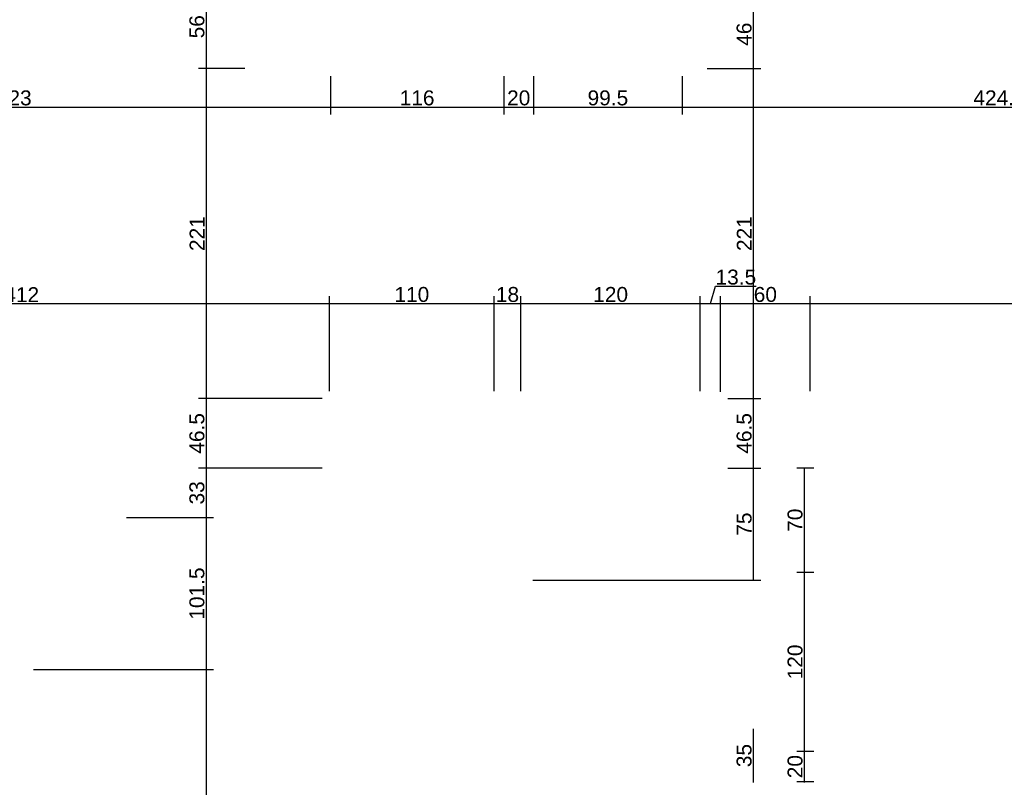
# Model space of a CAD drawing. Header units: millimetres. Extents: x 126553 to 403692, y -95821 to 38049.
# Tile 119 of 256: x 169045 to 169704, y -8530 to -8016. Entities that reach past the tile are written whole.
import ezdxf

# ---------------------------------------------------------------- set-up
doc = ezdxf.new("R2010")
doc.units = ezdxf.units.MM
doc.layers.add('11_wymiary', color=55, linetype='Continuous')
doc.layers.add('11_wymiary @ 50', color=55, linetype='Continuous')
doc.styles.add('11_RJ', font='arial.ttf')
doc.dimstyles.new('11_RJ (cc)', dxfattribs={"dimtxt": 0.2, "dimasz": 0.001, "dimexe": 0.1, "dimexo": 0.1, "dimgap": 0.02, "dimtad": 1, "dimdec": 1, "dimrnd": 0.5, "dimzin": 12, "dimdsep": 46, "dimtxsty": '11_RJ', "dimblk": 'OBLIQUE', "dimcen": 0, "dimdle": 0.01, "dimclrd": 256, "dimclre": 256, "dimclrt": 2, "dimazin": 3, "dimtfac": 1, "dimtdec": 1, "dimtofl": 0, "dimtmove": 0, "dimatfit": 3, "dimldrblk": 'DOT', "dimfxl": 1, "dimtolj": 1, "dimtzin": 13, "dimarcsym": 0})

# ---------------------------------------------------------------- blocks, each defined once
blk = doc.blocks.new('_Oblique')
at = {"color": 0, "linetype": 'ByBlock', "lineweight": -2}
blk.add_line((-0.5, -0.5), (0.5, 0.5), dxfattribs=at)
blk = doc.blocks.new('*D737')
at = {"layer": '11_wymiary', "lineweight": -2, "transparency": 16777216}
for p, q in [((168829.85, -8053.73), (168829.85, -8079.52)), ((169252.85, -8053.73), (169252.85, -8079.52)), ((168829.35, -8074.52), (169253.35, -8074.52))]:
    blk.add_line(p, q, dxfattribs=at)
at = {"layer": 'Defpoints', "color": 0, "transparency": 16777216}
for p in [(168829.85, -8048.73), (169252.85, -8048.73), (169252.85, -8074.52)]:
    blk.add_point(p, dxfattribs=at)
at = {"layer": '11_wymiary', "lineweight": -2, "transparency": 16777216, "xscale": 0.05, "yscale": 0.05, "zscale": 0.05, "rotation": 180}
blk.add_blockref('_Oblique', (168829.85, -8074.52), dxfattribs=at)
at = {"layer": '11_wymiary', "lineweight": -2, "transparency": 16777216, "xscale": 0.05, "yscale": 0.05, "zscale": 0.05}
blk.add_blockref('_Oblique', (169252.85, -8074.52), dxfattribs=at)
at = {"layer": '11_wymiary', "color": 2, "transparency": 16777216, "insert": (169041.35, -8068.41), "char_height": 10, "attachment_point": 5, "style": '11_RJ'}
blk.add_mtext('\\A1;423', dxfattribs=at)
blk = doc.blocks.new('_Dot')
at = {"color": 0, "linetype": 'ByBlock', "lineweight": -2}
blk.add_line((-0.5, 0), (-1, 0), dxfattribs=at)
at = {"color": 0, "linetype": 'ByBlock', "const_width": 0.5}
blk.add_lwpolyline([(-0.25, 0, 1), (0.25, 0, 1)], format="xyb", close=True, dxfattribs=at)
blk = doc.blocks.new('*D738')
at = {"layer": '11_wymiary', "lineweight": -2, "transparency": 16777216}
for p, q in [((169252.85, -8053.73), (169252.85, -8079.52)), ((169368.85, -8053.73), (169368.85, -8079.52)), ((169252.35, -8074.52), (169369.35, -8074.52))]:
    blk.add_line(p, q, dxfattribs=at)
at = {"layer": 'Defpoints', "color": 0, "transparency": 16777216}
for p in [(169252.85, -8048.73), (169368.85, -8048.73), (169368.85, -8074.52)]:
    blk.add_point(p, dxfattribs=at)
at = {"layer": '11_wymiary', "lineweight": -2, "transparency": 16777216, "xscale": 0.05, "yscale": 0.05, "zscale": 0.05, "rotation": 180}
blk.add_blockref('_Oblique', (169252.85, -8074.52), dxfattribs=at)
at = {"layer": '11_wymiary', "lineweight": -2, "transparency": 16777216, "xscale": 0.05, "yscale": 0.05, "zscale": 0.05}
blk.add_blockref('_Oblique', (169368.85, -8074.52), dxfattribs=at)
at = {"layer": '11_wymiary', "color": 2, "transparency": 16777216, "insert": (169310.85, -8068.41), "char_height": 10, "attachment_point": 5, "style": '11_RJ'}
blk.add_mtext('\\A1;116', dxfattribs=at)
blk = doc.blocks.new('*D739')
at = {"layer": '11_wymiary', "lineweight": -2, "transparency": 16777216}
for p, q in [((169368.85, -8053.73), (169368.85, -8079.52)), ((169388.85, -8053.73), (169388.85, -8079.52)), ((169368.35, -8074.52), (169389.35, -8074.52))]:
    blk.add_line(p, q, dxfattribs=at)
at = {"layer": 'Defpoints', "color": 0, "transparency": 16777216}
for p in [(169368.85, -8048.73), (169388.85, -8048.73), (169388.85, -8074.52)]:
    blk.add_point(p, dxfattribs=at)
at = {"layer": '11_wymiary', "lineweight": -2, "transparency": 16777216, "xscale": 0.05, "yscale": 0.05, "zscale": 0.05, "rotation": 180}
blk.add_blockref('_Oblique', (169368.85, -8074.52), dxfattribs=at)
at = {"layer": '11_wymiary', "lineweight": -2, "transparency": 16777216, "xscale": 0.05, "yscale": 0.05, "zscale": 0.05}
blk.add_blockref('_Oblique', (169388.85, -8074.52), dxfattribs=at)
at = {"layer": '11_wymiary', "color": 2, "transparency": 16777216, "insert": (169378.85, -8068.41), "char_height": 10, "attachment_point": 5, "style": '11_RJ'}
blk.add_mtext('\\A1;20', dxfattribs=at)
blk = doc.blocks.new('*D740')
at = {"layer": '11_wymiary', "lineweight": -2, "transparency": 16777216}
for p, q in [((169388.85, -8053.73), (169388.85, -8079.52)), ((169488.18, -8053.73), (169488.18, -8079.52)), ((169388.35, -8074.52), (169488.68, -8074.52))]:
    blk.add_line(p, q, dxfattribs=at)
at = {"layer": 'Defpoints', "color": 0, "transparency": 16777216}
for p in [(169388.85, -8048.73), (169488.18, -8048.73), (169488.18, -8074.52)]:
    blk.add_point(p, dxfattribs=at)
at = {"layer": '11_wymiary', "lineweight": -2, "transparency": 16777216, "xscale": 0.05, "yscale": 0.05, "zscale": 0.05, "rotation": 180}
blk.add_blockref('_Oblique', (169388.85, -8074.52), dxfattribs=at)
at = {"layer": '11_wymiary', "lineweight": -2, "transparency": 16777216, "xscale": 0.05, "yscale": 0.05, "zscale": 0.05}
blk.add_blockref('_Oblique', (169488.18, -8074.52), dxfattribs=at)
at = {"layer": '11_wymiary', "color": 2, "transparency": 16777216, "insert": (169438.52, -8068.41), "char_height": 10, "attachment_point": 5, "style": '11_RJ'}
blk.add_mtext('\\A1;99.5', dxfattribs=at)
blk = doc.blocks.new('*D741')
at = {"layer": '11_wymiary', "lineweight": -2, "transparency": 16777216}
for p, q in [((169488.18, -8053.73), (169488.18, -8079.52)), ((169912.85, -8053.73), (169912.85, -8079.52)), ((169487.68, -8074.52), (169913.35, -8074.52))]:
    blk.add_line(p, q, dxfattribs=at)
at = {"layer": 'Defpoints', "color": 0, "transparency": 16777216}
for p in [(169488.18, -8048.73), (169912.85, -8048.73), (169912.85, -8074.52)]:
    blk.add_point(p, dxfattribs=at)
at = {"layer": '11_wymiary', "lineweight": -2, "transparency": 16777216, "xscale": 0.05, "yscale": 0.05, "zscale": 0.05, "rotation": 180}
blk.add_blockref('_Oblique', (169488.18, -8074.52), dxfattribs=at)
at = {"layer": '11_wymiary', "lineweight": -2, "transparency": 16777216, "xscale": 0.05, "yscale": 0.05, "zscale": 0.05}
blk.add_blockref('_Oblique', (169912.85, -8074.52), dxfattribs=at)
at = {"layer": '11_wymiary', "color": 2, "transparency": 16777216, "insert": (169700.52, -8068.41), "char_height": 10, "attachment_point": 5, "style": '11_RJ'}
blk.add_mtext('\\A1;424.5', dxfattribs=at)
blk = doc.blocks.new('*D610')
at = {"layer": '11_wymiary', "lineweight": -2, "transparency": 16777216}
for p, q in [((168840.35, -8264.73), (168840.35, -8201.13)), ((169252.35, -8264.73), (169252.35, -8201.13)), ((168839.85, -8206.13), (169252.85, -8206.13))]:
    blk.add_line(p, q, dxfattribs=at)
at = {"layer": 'Defpoints', "color": 0, "transparency": 16777216}
for p in [(169252.35, -8206.13), (168840.35, -8269.73), (169252.35, -8269.73)]:
    blk.add_point(p, dxfattribs=at)
at = {"layer": '11_wymiary', "lineweight": -2, "transparency": 16777216, "xscale": 0.05, "yscale": 0.05, "zscale": 0.05, "rotation": 180}
blk.add_blockref('_Oblique', (168840.35, -8206.13), dxfattribs=at)
at = {"layer": '11_wymiary', "lineweight": -2, "transparency": 16777216, "xscale": 0.05, "yscale": 0.05, "zscale": 0.05}
blk.add_blockref('_Oblique', (169252.35, -8206.13), dxfattribs=at)
at = {"layer": '11_wymiary', "color": 2, "transparency": 16777216, "insert": (169046.35, -8200.11), "char_height": 10, "attachment_point": 5, "style": '11_RJ'}
blk.add_mtext('\\A1;412', dxfattribs=at)
blk = doc.blocks.new('*D611')
at = {"layer": '11_wymiary', "lineweight": -2, "transparency": 16777216}
for p, q in [((169252.35, -8264.73), (169252.35, -8201.13)), ((169362.35, -8264.73), (169362.35, -8201.13)), ((169251.85, -8206.13), (169362.85, -8206.13))]:
    blk.add_line(p, q, dxfattribs=at)
at = {"layer": 'Defpoints', "color": 0, "transparency": 16777216}
for p in [(169362.35, -8206.13), (169252.35, -8269.73), (169362.35, -8269.73)]:
    blk.add_point(p, dxfattribs=at)
at = {"layer": '11_wymiary', "lineweight": -2, "transparency": 16777216, "xscale": 0.05, "yscale": 0.05, "zscale": 0.05, "rotation": 180}
blk.add_blockref('_Oblique', (169252.35, -8206.13), dxfattribs=at)
at = {"layer": '11_wymiary', "lineweight": -2, "transparency": 16777216, "xscale": 0.05, "yscale": 0.05, "zscale": 0.05}
blk.add_blockref('_Oblique', (169362.35, -8206.13), dxfattribs=at)
at = {"layer": '11_wymiary', "color": 2, "transparency": 16777216, "insert": (169307.35, -8200.03), "char_height": 10, "attachment_point": 5, "style": '11_RJ'}
blk.add_mtext('\\A1;110', dxfattribs=at)
blk = doc.blocks.new('*D612')
at = {"layer": '11_wymiary', "lineweight": -2, "transparency": 16777216}
for p, q in [((169362.35, -8264.73), (169362.35, -8201.13)), ((169380.35, -8264.73), (169380.35, -8201.13)), ((169361.85, -8206.13), (169380.85, -8206.13))]:
    blk.add_line(p, q, dxfattribs=at)
at = {"layer": 'Defpoints', "color": 0, "transparency": 16777216}
for p in [(169380.35, -8206.13), (169362.35, -8269.73), (169380.35, -8269.73)]:
    blk.add_point(p, dxfattribs=at)
at = {"layer": '11_wymiary', "lineweight": -2, "transparency": 16777216, "xscale": 0.05, "yscale": 0.05, "zscale": 0.05, "rotation": 180}
blk.add_blockref('_Oblique', (169362.35, -8206.13), dxfattribs=at)
at = {"layer": '11_wymiary', "lineweight": -2, "transparency": 16777216, "xscale": 0.05, "yscale": 0.05, "zscale": 0.05}
blk.add_blockref('_Oblique', (169380.35, -8206.13), dxfattribs=at)
at = {"layer": '11_wymiary', "color": 2, "transparency": 16777216, "insert": (169371.35, -8200.03), "char_height": 10, "attachment_point": 5, "style": '11_RJ'}
blk.add_mtext('\\A1;18', dxfattribs=at)
blk = doc.blocks.new('*D613')
at = {"layer": '11_wymiary', "lineweight": -2, "transparency": 16777216}
for p, q in [((169380.35, -8264.73), (169380.35, -8201.13)), ((169500.35, -8264.73), (169500.35, -8201.13)), ((169379.85, -8206.13), (169500.85, -8206.13))]:
    blk.add_line(p, q, dxfattribs=at)
at = {"layer": 'Defpoints', "color": 0, "transparency": 16777216}
for p in [(169500.35, -8206.13), (169380.35, -8269.73), (169500.35, -8269.73)]:
    blk.add_point(p, dxfattribs=at)
at = {"layer": '11_wymiary', "lineweight": -2, "transparency": 16777216, "xscale": 0.05, "yscale": 0.05, "zscale": 0.05, "rotation": 180}
blk.add_blockref('_Oblique', (169380.35, -8206.13), dxfattribs=at)
at = {"layer": '11_wymiary', "lineweight": -2, "transparency": 16777216, "xscale": 0.05, "yscale": 0.05, "zscale": 0.05}
blk.add_blockref('_Oblique', (169500.35, -8206.13), dxfattribs=at)
at = {"layer": '11_wymiary', "color": 2, "transparency": 16777216, "insert": (169440.35, -8200.03), "char_height": 10, "attachment_point": 5, "style": '11_RJ'}
blk.add_mtext('\\A1;120', dxfattribs=at)
blk = doc.blocks.new('*D614')
at = {"layer": '11_wymiary', "lineweight": -2, "transparency": 16777216}
for p, q in [((169507.1, -8206.13), (169510.58, -8194.52)), ((169510.58, -8194.52), (169537.69, -8194.52)), ((169500.35, -8264.73), (169500.35, -8201.13)), ((169513.85, -8265.27), (169513.85, -8201.13)), ((169499.85, -8206.13), (169514.35, -8206.13))]:
    blk.add_line(p, q, dxfattribs=at)
at = {"layer": 'Defpoints', "color": 0, "transparency": 16777216}
for p in [(169513.85, -8206.13), (169500.35, -8269.73), (169513.85, -8270.27)]:
    blk.add_point(p, dxfattribs=at)
at = {"layer": '11_wymiary', "lineweight": -2, "transparency": 16777216, "xscale": 0.05, "yscale": 0.05, "zscale": 0.05, "rotation": 180}
blk.add_blockref('_Oblique', (169500.35, -8206.13), dxfattribs=at)
at = {"layer": '11_wymiary', "lineweight": -2, "transparency": 16777216, "xscale": 0.05, "yscale": 0.05, "zscale": 0.05}
blk.add_blockref('_Oblique', (169513.85, -8206.13), dxfattribs=at)
at = {"layer": '11_wymiary', "color": 2, "transparency": 16777216, "insert": (169524.14, -8188.41), "char_height": 10, "attachment_point": 5, "style": '11_RJ'}
blk.add_mtext('\\A1;13.5', dxfattribs=at)
blk = doc.blocks.new('*D615')
at = {"layer": '11_wymiary', "lineweight": -2, "transparency": 16777216}
for p, q in [((169513.85, -8265.27), (169513.85, -8201.13)), ((169573.85, -8264.73), (169573.85, -8201.13)), ((169513.35, -8206.13), (169574.35, -8206.13))]:
    blk.add_line(p, q, dxfattribs=at)
at = {"layer": 'Defpoints', "color": 0, "transparency": 16777216}
for p in [(169573.85, -8206.13), (169513.85, -8270.27), (169573.85, -8269.73)]:
    blk.add_point(p, dxfattribs=at)
at = {"layer": '11_wymiary', "lineweight": -2, "transparency": 16777216, "xscale": 0.05, "yscale": 0.05, "zscale": 0.05, "rotation": 180}
blk.add_blockref('_Oblique', (169513.85, -8206.13), dxfattribs=at)
at = {"layer": '11_wymiary', "lineweight": -2, "transparency": 16777216, "xscale": 0.05, "yscale": 0.05, "zscale": 0.05}
blk.add_blockref('_Oblique', (169573.85, -8206.13), dxfattribs=at)
at = {"layer": '11_wymiary', "color": 2, "transparency": 16777216, "insert": (169543.85, -8200.03), "char_height": 10, "attachment_point": 5, "style": '11_RJ'}
blk.add_mtext('\\A1;60', dxfattribs=at)
blk = doc.blocks.new('*D616')
at = {"layer": '11_wymiary', "lineweight": -2, "transparency": 16777216}
for p, q in [((169573.85, -8264.73), (169573.85, -8201.13)), ((170042.35, -8264.73), (170042.35, -8201.13)), ((169573.35, -8206.13), (170042.85, -8206.13))]:
    blk.add_line(p, q, dxfattribs=at)
at = {"layer": 'Defpoints', "color": 0, "transparency": 16777216}
for p in [(170042.35, -8206.13), (169573.85, -8269.73), (170042.35, -8269.73)]:
    blk.add_point(p, dxfattribs=at)
at = {"layer": '11_wymiary', "lineweight": -2, "transparency": 16777216, "xscale": 0.05, "yscale": 0.05, "zscale": 0.05, "rotation": 180}
blk.add_blockref('_Oblique', (169573.85, -8206.13), dxfattribs=at)
at = {"layer": '11_wymiary', "lineweight": -2, "transparency": 16777216, "xscale": 0.05, "yscale": 0.05, "zscale": 0.05}
blk.add_blockref('_Oblique', (170042.35, -8206.13), dxfattribs=at)
at = {"layer": '11_wymiary', "color": 2, "transparency": 16777216, "insert": (169808.1, -8200.03), "char_height": 10, "attachment_point": 5, "style": '11_RJ'}
blk.add_mtext('\\A1;468.5', dxfattribs=at)
blk = doc.blocks.new('*D435')
at = {"layer": '11_wymiary', "lineweight": -2, "transparency": 16777216}
for p, q in [((169511.85, -8002.73), (169540.8, -8002.73)), ((169535.8, -8002.23), (169535.8, -8049.23)), ((169504.85, -8048.73), (169540.8, -8048.73))]:
    blk.add_line(p, q, dxfattribs=at)
at = {"layer": 'Defpoints', "color": 0, "transparency": 16777216}
for p in [(169506.85, -8002.73), (169499.85, -8048.73), (169535.8, -8048.73)]:
    blk.add_point(p, dxfattribs=at)
at = {"layer": '11_wymiary', "lineweight": -2, "transparency": 16777216, "xscale": 0.05, "yscale": 0.05, "zscale": 0.05}
for p, rotation in [((169535.8, -8002.73), 90), ((169535.8, -8048.73), 270)]:
    blk.add_blockref('_Oblique', p, dxfattribs=dict(at, rotation=rotation))
at = {"layer": '11_wymiary', "color": 2, "transparency": 16777216, "insert": (169529.69, -8025.73), "char_height": 10, "attachment_point": 5, "rotation": 90, "style": '11_RJ'}
blk.add_mtext('\\A1;46', dxfattribs=at)
blk = doc.blocks.new('*D436')
at = {"layer": '11_wymiary', "lineweight": -2, "transparency": 16777216}
for p, q in [((169504.85, -8048.73), (169540.8, -8048.73)), ((169535.8, -8048.23), (169535.8, -8270.23)), ((169518.85, -8269.73), (169540.8, -8269.73))]:
    blk.add_line(p, q, dxfattribs=at)
at = {"layer": 'Defpoints', "color": 0, "transparency": 16777216}
for p in [(169499.85, -8048.73), (169513.85, -8269.73), (169535.8, -8269.73)]:
    blk.add_point(p, dxfattribs=at)
at = {"layer": '11_wymiary', "lineweight": -2, "transparency": 16777216, "xscale": 0.05, "yscale": 0.05, "zscale": 0.05}
for p, rotation in [((169535.8, -8048.73), 90), ((169535.8, -8269.73), 270)]:
    blk.add_blockref('_Oblique', p, dxfattribs=dict(at, rotation=rotation))
at = {"layer": '11_wymiary', "color": 2, "transparency": 16777216, "insert": (169529.78, -8159.23), "char_height": 10, "attachment_point": 5, "rotation": 90, "style": '11_RJ'}
blk.add_mtext('\\A1;221', dxfattribs=at)
blk = doc.blocks.new('*D437')
at = {"layer": '11_wymiary', "lineweight": -2, "transparency": 16777216}
for p, q in [((169518.85, -8269.73), (169540.8, -8269.73)), ((169535.8, -8269.23), (169535.8, -8316.74)), ((169518.85, -8316.24), (169540.8, -8316.24))]:
    blk.add_line(p, q, dxfattribs=at)
at = {"layer": 'Defpoints', "color": 0, "transparency": 16777216}
for p in [(169513.85, -8269.73), (169513.85, -8316.24), (169535.8, -8316.24)]:
    blk.add_point(p, dxfattribs=at)
at = {"layer": '11_wymiary', "lineweight": -2, "transparency": 16777216, "xscale": 0.05, "yscale": 0.05, "zscale": 0.05}
for p, rotation in [((169535.8, -8269.73), 90), ((169535.8, -8316.24), 270)]:
    blk.add_blockref('_Oblique', p, dxfattribs=dict(at, rotation=rotation))
at = {"layer": '11_wymiary', "color": 2, "transparency": 16777216, "insert": (169529.69, -8292.99), "char_height": 10, "attachment_point": 5, "rotation": 90, "style": '11_RJ'}
blk.add_mtext('\\A1;46.5', dxfattribs=at)
blk = doc.blocks.new('*D438')
at = {"layer": '11_wymiary', "lineweight": -2, "transparency": 16777216}
for p, q in [((169518.85, -8316.24), (169540.8, -8316.24)), ((169535.8, -8315.74), (169535.8, -8391.73)), ((169388.35, -8391.23), (169540.8, -8391.23))]:
    blk.add_line(p, q, dxfattribs=at)
at = {"layer": 'Defpoints', "color": 0, "transparency": 16777216}
for p in [(169513.85, -8316.24), (169383.35, -8391.23), (169535.8, -8391.23)]:
    blk.add_point(p, dxfattribs=at)
at = {"layer": '11_wymiary', "lineweight": -2, "transparency": 16777216, "xscale": 0.05, "yscale": 0.05, "zscale": 0.05}
for p, rotation in [((169535.8, -8316.24), 90), ((169535.8, -8391.23), 270)]:
    blk.add_blockref('_Oblique', p, dxfattribs=dict(at, rotation=rotation))
at = {"layer": '11_wymiary', "color": 2, "transparency": 16777216, "insert": (169529.71, -8353.74), "char_height": 10, "attachment_point": 5, "rotation": 90, "style": '11_RJ'}
blk.add_mtext('\\A1;75', dxfattribs=at)
blk = doc.blocks.new('*D460')
at = {"layer": '11_wymiary', "lineweight": -2, "transparency": 16777216}
for p, q in [((169195.66, -7992.73), (169164.69, -7992.73)), ((169169.69, -7992.23), (169169.69, -8049.23)), ((169195.66, -8048.73), (169164.69, -8048.73))]:
    blk.add_line(p, q, dxfattribs=at)
at = {"layer": 'Defpoints', "color": 0, "transparency": 16777216}
for p in [(169200.66, -7992.73), (169169.69, -8048.73), (169200.66, -8048.73)]:
    blk.add_point(p, dxfattribs=at)
at = {"layer": '11_wymiary', "lineweight": -2, "transparency": 16777216, "xscale": 0.05, "yscale": 0.05, "zscale": 0.05}
for p, rotation in [((169169.69, -7992.73), 90), ((169169.69, -8048.73), 270)]:
    blk.add_blockref('_Oblique', p, dxfattribs=dict(at, rotation=rotation))
at = {"layer": '11_wymiary', "color": 2, "transparency": 16777216, "insert": (169163.59, -8020.73), "char_height": 10, "attachment_point": 5, "rotation": 90, "style": '11_RJ'}
blk.add_mtext('\\A1;56', dxfattribs=at)
blk = doc.blocks.new('*D461')
at = {"layer": '11_wymiary', "lineweight": -2, "transparency": 16777216}
for p, q in [((169195.66, -8048.73), (169164.69, -8048.73)), ((169169.69, -8048.23), (169169.69, -8270.23)), ((169247.35, -8269.73), (169164.69, -8269.73))]:
    blk.add_line(p, q, dxfattribs=at)
at = {"layer": 'Defpoints', "color": 0, "transparency": 16777216}
for p in [(169200.66, -8048.73), (169169.69, -8269.73), (169252.35, -8269.73)]:
    blk.add_point(p, dxfattribs=at)
at = {"layer": '11_wymiary', "lineweight": -2, "transparency": 16777216, "xscale": 0.05, "yscale": 0.05, "zscale": 0.05}
for p, rotation in [((169169.69, -8048.73), 90), ((169169.69, -8269.73), 270)]:
    blk.add_blockref('_Oblique', p, dxfattribs=dict(at, rotation=rotation))
at = {"layer": '11_wymiary', "color": 2, "transparency": 16777216, "insert": (169163.67, -8159.23), "char_height": 10, "attachment_point": 5, "rotation": 90, "style": '11_RJ'}
blk.add_mtext('\\A1;221', dxfattribs=at)
blk = doc.blocks.new('*D462')
at = {"layer": '11_wymiary', "lineweight": -2, "transparency": 16777216}
for p, q in [((169247.35, -8269.73), (169164.69, -8269.73)), ((169169.69, -8269.23), (169169.69, -8316.74)), ((169247.35, -8316.24), (169164.69, -8316.24))]:
    blk.add_line(p, q, dxfattribs=at)
at = {"layer": 'Defpoints', "color": 0, "transparency": 16777216}
for p in [(169252.35, -8269.73), (169169.69, -8316.24), (169252.35, -8316.24)]:
    blk.add_point(p, dxfattribs=at)
at = {"layer": '11_wymiary', "lineweight": -2, "transparency": 16777216, "xscale": 0.05, "yscale": 0.05, "zscale": 0.05}
for p, rotation in [((169169.69, -8269.73), 90), ((169169.69, -8316.24), 270)]:
    blk.add_blockref('_Oblique', p, dxfattribs=dict(at, rotation=rotation))
at = {"layer": '11_wymiary', "color": 2, "transparency": 16777216, "insert": (169163.59, -8292.99), "char_height": 10, "attachment_point": 5, "rotation": 90, "style": '11_RJ'}
blk.add_mtext('\\A1;46.5', dxfattribs=at)
blk = doc.blocks.new('*D463')
at = {"layer": '11_wymiary', "lineweight": -2, "transparency": 16777216}
for p, q in [((169247.35, -8316.24), (169164.69, -8316.24)), ((169169.69, -8315.74), (169169.69, -8349.9)), ((169116.35, -8349.4), (169174.69, -8349.4))]:
    blk.add_line(p, q, dxfattribs=at)
at = {"layer": 'Defpoints', "color": 0, "transparency": 16777216}
for p in [(169252.35, -8316.24), (169111.35, -8349.4), (169169.69, -8349.4)]:
    blk.add_point(p, dxfattribs=at)
at = {"layer": '11_wymiary', "lineweight": -2, "transparency": 16777216, "xscale": 0.05, "yscale": 0.05, "zscale": 0.05}
for p, rotation in [((169169.69, -8316.24), 90), ((169169.69, -8349.4), 270)]:
    blk.add_blockref('_Oblique', p, dxfattribs=dict(at, rotation=rotation))
at = {"layer": '11_wymiary', "color": 2, "transparency": 16777216, "insert": (169163.58, -8332.82), "char_height": 10, "attachment_point": 5, "rotation": 90, "style": '11_RJ'}
blk.add_mtext('\\A1;33', dxfattribs=at)
blk = doc.blocks.new('*D464')
at = {"layer": '11_wymiary', "lineweight": -2, "transparency": 16777216}
for p, q in [((169116.35, -8349.4), (169174.69, -8349.4)), ((169169.69, -8348.9), (169169.69, -8451.61)), ((169054.14, -8451.11), (169174.69, -8451.11))]:
    blk.add_line(p, q, dxfattribs=at)
at = {"layer": 'Defpoints', "color": 0, "transparency": 16777216}
for p in [(169111.35, -8349.4), (169049.14, -8451.11), (169169.69, -8451.11)]:
    blk.add_point(p, dxfattribs=at)
at = {"layer": '11_wymiary', "lineweight": -2, "transparency": 16777216, "xscale": 0.05, "yscale": 0.05, "zscale": 0.05}
for p, rotation in [((169169.69, -8349.4), 90), ((169169.69, -8451.11), 270)]:
    blk.add_blockref('_Oblique', p, dxfattribs=dict(at, rotation=rotation))
at = {"layer": '11_wymiary', "color": 2, "transparency": 16777216, "insert": (169163.59, -8400.25), "char_height": 10, "attachment_point": 5, "rotation": 90, "style": '11_RJ'}
blk.add_mtext('\\A1;101.5', dxfattribs=at)
blk = doc.blocks.new('*D465')
at = {"layer": '11_wymiary', "lineweight": -2, "transparency": 16777216}
for p, q in [((169054.14, -8451.11), (169174.69, -8451.11)), ((169169.69, -8450.61), (169169.69, -8902.23)), ((169066.35, -8901.73), (169174.69, -8901.73))]:
    blk.add_line(p, q, dxfattribs=at)
at = {"layer": 'Defpoints', "color": 0, "transparency": 16777216}
for p in [(169049.14, -8451.11), (169061.35, -8901.73), (169169.69, -8901.73)]:
    blk.add_point(p, dxfattribs=at)
at = {"layer": '11_wymiary', "lineweight": -2, "transparency": 16777216, "xscale": 0.05, "yscale": 0.05, "zscale": 0.05}
for p, rotation in [((169169.69, -8451.11), 90), ((169169.69, -8901.73), 270)]:
    blk.add_blockref('_Oblique', p, dxfattribs=dict(at, rotation=rotation))
at = {"layer": '11_wymiary', "color": 2, "transparency": 16777216, "insert": (169163.59, -8676.42), "char_height": 10, "attachment_point": 5, "rotation": 90, "style": '11_RJ'}
blk.add_mtext('\\A1;450.5', dxfattribs=at)
blk = doc.blocks.new('*D531')
at = {"layer": '11_wymiary', "lineweight": -2, "transparency": 16777216}
for p, q in [((169576.35, -8316.24), (169564.89, -8316.24)), ((169569.89, -8315.74), (169569.89, -8386.54)), ((169576.35, -8386.04), (169564.89, -8386.04))]:
    blk.add_line(p, q, dxfattribs=at)
at = {"layer": 'Defpoints', "color": 0, "transparency": 16777216}
for p in [(169581.35, -8316.24), (169569.89, -8386.04), (169581.35, -8386.04)]:
    blk.add_point(p, dxfattribs=at)
at = {"layer": '11_wymiary', "lineweight": -2, "transparency": 16777216, "xscale": 0.05, "yscale": 0.05, "zscale": 0.05}
for p, rotation in [((169569.89, -8316.24), 90), ((169569.89, -8386.04), 270)]:
    blk.add_blockref('_Oblique', p, dxfattribs=dict(at, rotation=rotation))
at = {"layer": '11_wymiary', "color": 2, "transparency": 16777216, "insert": (169563.78, -8351.14), "char_height": 10, "attachment_point": 5, "rotation": 90, "style": '11_RJ'}
blk.add_mtext('\\A1;70', dxfattribs=at)
blk = doc.blocks.new('*D532')
at = {"layer": '11_wymiary', "lineweight": -2, "transparency": 16777216}
for p, q in [((169569.89, -8385.54), (169569.89, -8506.54)), ((169576.35, -8386.04), (169564.89, -8386.04)), ((169576.35, -8506.04), (169564.89, -8506.04))]:
    blk.add_line(p, q, dxfattribs=at)
at = {"layer": 'Defpoints', "color": 0, "transparency": 16777216}
for p in [(169581.35, -8386.04), (169569.89, -8506.04), (169581.35, -8506.04)]:
    blk.add_point(p, dxfattribs=at)
at = {"layer": '11_wymiary', "lineweight": -2, "transparency": 16777216, "xscale": 0.05, "yscale": 0.05, "zscale": 0.05}
for p, rotation in [((169569.89, -8386.04), 90), ((169569.89, -8506.04), 270)]:
    blk.add_blockref('_Oblique', p, dxfattribs=dict(at, rotation=rotation))
at = {"layer": '11_wymiary', "color": 2, "transparency": 16777216, "insert": (169563.78, -8446.04), "char_height": 10, "attachment_point": 5, "rotation": 90, "style": '11_RJ'}
blk.add_mtext('\\A1;120', dxfattribs=at)
blk = doc.blocks.new('*D533')
at = {"layer": '11_wymiary', "lineweight": -2, "transparency": 16777216}
for p, q in [((169576.35, -8506.04), (169564.89, -8506.04)), ((169569.89, -8505.54), (169569.89, -8526.73)), ((169576.35, -8526.23), (169564.89, -8526.23))]:
    blk.add_line(p, q, dxfattribs=at)
at = {"layer": 'Defpoints', "color": 0, "transparency": 16777216}
for p in [(169581.35, -8506.04), (169569.89, -8526.23), (169581.35, -8526.23)]:
    blk.add_point(p, dxfattribs=at)
at = {"layer": '11_wymiary', "lineweight": -2, "transparency": 16777216, "xscale": 0.05, "yscale": 0.05, "zscale": 0.05}
for p, rotation in [((169569.89, -8506.04), 90), ((169569.89, -8526.23), 270)]:
    blk.add_blockref('_Oblique', p, dxfattribs=dict(at, rotation=rotation))
at = {"layer": '11_wymiary', "color": 2, "transparency": 16777216, "insert": (169563.78, -8516.14), "char_height": 10, "attachment_point": 5, "rotation": 90, "style": '11_RJ'}
blk.add_mtext('\\A1;20', dxfattribs=at)
blk = doc.blocks.new('*D560')
at = {"layer": '11_wymiary', "lineweight": -2, "transparency": 16777216}
blk.add_line((169535.8, -8490.73), (169535.8, -8526.73), dxfattribs=at)
at = {"layer": 'Defpoints', "color": 0, "transparency": 16777216}
for p in [(169535.8, -8491.23), (169535.8, -8526.23), (169535.8, -8526.23)]:
    blk.add_point(p, dxfattribs=at)
at = {"layer": '11_wymiary', "lineweight": -2, "transparency": 16777216, "xscale": 0.05, "yscale": 0.05, "zscale": 0.05}
for p, rotation in [((169535.8, -8491.23), 90), ((169535.8, -8526.23), 270)]:
    blk.add_blockref('_Oblique', p, dxfattribs=dict(at, rotation=rotation))
at = {"layer": '11_wymiary', "color": 2, "transparency": 16777216, "insert": (169529.69, -8508.73), "char_height": 10, "attachment_point": 5, "rotation": 90, "style": '11_RJ'}
blk.add_mtext('\\A1;35', dxfattribs=at)

msp = doc.modelspace()

# ---------------------------------------------------------------- dimensions: what is measured, and where the dimension line sits
at = {"layer": '11_wymiary @ 50'}
for base, p1, p2, override, picture, middle in [((169169.69158, -8048.73273), (169200.65598, -7992.73273), (169200.65598, -8048.73273), {"dimscale": 50, "dimtix": 0, "dimtofl": 0, "dimtmove": 1, "dimatfit": 3}, '*D460', (169163.58585, -8020.73273)), ((169535.79804, -8048.73273), (169506.85215, -8002.73273), (169499.85215, -8048.73273), {"dimscale": 50, "dimtix": 0, "dimtofl": 0, "dimtmove": 1, "dimatfit": 3}, '*D435', (169529.69231, -8025.73273)), ((169169.69158, -8269.73273), (169200.65598, -8048.73273), (169252.35215, -8269.73273), {"dimscale": 50, "dimtix": 0, "dimtofl": 0, "dimtmove": 1, "dimatfit": 3}, '*D461', (169163.67112, -8159.23273)), ((169535.79804, -8269.73273), (169499.85215, -8048.73273), (169513.85215, -8269.73273), {"dimscale": 50, "dimtix": 0, "dimtofl": 0, "dimtmove": 1, "dimatfit": 3}, '*D436', (169529.77758, -8159.23273)), ((169169.69158, -8316.2379), (169252.35215, -8269.73273), (169252.35215, -8316.2379), {"dimscale": 50, "dimtix": 0, "dimtofl": 0, "dimtmove": 1, "dimatfit": 3}, '*D462', (169163.58585, -8292.98531)), ((169535.79804, -8316.2379), (169513.85215, -8269.73273), (169513.85215, -8316.2379), {"dimscale": 50, "dimtix": 0, "dimtofl": 0, "dimtmove": 1, "dimatfit": 3}, '*D437', (169529.69231, -8292.98531)), ((169169.69158, -8349.39603), (169252.35215, -8316.2379), (169111.35215, -8349.39603), {"dimscale": 50, "dimtix": 0, "dimtofl": 0, "dimtmove": 1, "dimatfit": 3}, '*D463', (169163.58244, -8332.81696)), ((169535.79804, -8391.23273), (169513.85215, -8316.2379), (169383.35215, -8391.23273), {"dimscale": 50, "dimtix": 0, "dimtofl": 0, "dimtmove": 1, "dimatfit": 3}, '*D438', (169529.71277, -8353.73531)), ((169569.88744, -8386.03891), (169581.35215, -8316.2379), (169581.35215, -8386.03891), {"dimscale": 50, "dimtix": 0, "dimtofl": 0, "dimtmove": 0, "dimatfit": 3}, '*D531', (169563.78171, -8351.1384)), ((169169.69158, -8451.11299), (169111.35215, -8349.39603), (169049.13659, -8451.11299), {"dimscale": 50, "dimtix": 0, "dimtofl": 0, "dimtmove": 1, "dimatfit": 3}, '*D464', (169163.58585, -8400.25451)), ((169569.88744, -8506.03891), (169581.35215, -8386.03891), (169581.35215, -8506.03891), {"dimscale": 50, "dimtix": 0, "dimtofl": 0, "dimtmove": 1, "dimatfit": 3}, '*D532', (169563.78171, -8446.03891)), ((169169.69158, -8901.73273), (169049.13659, -8451.11299), (169061.35215, -8901.73273), {"dimscale": 50, "dimtix": 0, "dimtofl": 0, "dimtmove": 1, "dimatfit": 3}, '*D465', (169163.58585, -8676.42286)), ((169535.79804, -8526.23273), (169535.79804, -8491.23273), (169535.79804, -8526.23273), {"dimscale": 50, "dimtix": 0, "dimtofl": 0, "dimtmove": 0, "dimatfit": 3}, '*D560', (169529.6889, -8508.73273)), ((169569.88744, -8526.23273), (169581.35215, -8506.03891), (169581.35215, -8526.23273), {"dimscale": 50, "dimtix": 0, "dimtofl": 0, "dimtmove": 1, "dimatfit": 3}, '*D533', (169563.78171, -8516.13582))]:
    dim = msp.add_linear_dim(base=base, p1=p1, p2=p2, angle=90, dimstyle='11_RJ (cc)', override=override, dxfattribs=at)
    dim.commit()
    dim.dimension.update_dxf_attribs({"geometry": picture, "text_midpoint": middle})
for base, p1, p2, picture, middle in [((169252.85215, -8074.51553), (168829.85215, -8048.73273), (169252.85215, -8048.73273), '*D737', (169041.35215, -8068.40639)), ((169368.85215, -8074.51553), (169252.85215, -8048.73273), (169368.85215, -8048.73273), '*D738', (169310.85215, -8068.4098)), ((169388.85215, -8074.51553), (169368.85215, -8048.73273), (169388.85215, -8048.73273), '*D739', (169378.85215, -8068.4098)), ((169488.18483, -8074.51553), (169388.85215, -8048.73273), (169488.18483, -8048.73273), '*D740', (169438.51849, -8068.4098)), ((169912.85215, -8074.51553), (169488.18483, -8048.73273), (169912.85215, -8048.73273), '*D741', (169700.51849, -8068.4098)), ((169513.85215, -8206.1323), (169500.35215, -8269.73273), (169513.85215, -8270.2679), '*D614', (169511.5849, -8188.41402)), ((169252.35215, -8206.1323), (168840.35215, -8269.73273), (169252.35215, -8269.73273), '*D610', (169046.35215, -8200.11184)), ((169362.35215, -8206.1323), (169252.35215, -8269.73273), (169362.35215, -8269.73273), '*D611', (169307.35215, -8200.02657)), ((169380.35215, -8206.1323), (169362.35215, -8269.73273), (169380.35215, -8269.73273), '*D612', (169371.35215, -8200.02657)), ((169500.35215, -8206.1323), (169380.35215, -8269.73273), (169500.35215, -8269.73273), '*D613', (169440.35215, -8200.02657)), ((169573.85215, -8206.1323), (169513.85215, -8270.2679), (169573.85215, -8269.73273), '*D615', (169543.85215, -8200.02657)), ((170042.35215, -8206.1323), (169573.85215, -8269.73273), (170042.35215, -8269.73273), '*D616', (169808.10215, -8200.02657))]:
    dim = msp.add_linear_dim(base=base, p1=p1, p2=p2, dimstyle='11_RJ (cc)', override={"dimscale": 50, "dimtix": 0, "dimtofl": 0, "dimtmove": 1, "dimatfit": 3}, dxfattribs=at)
    dim.commit()
    dim.dimension.update_dxf_attribs({"geometry": picture, "text_midpoint": middle})

doc.saveas('drawing.dxf')
